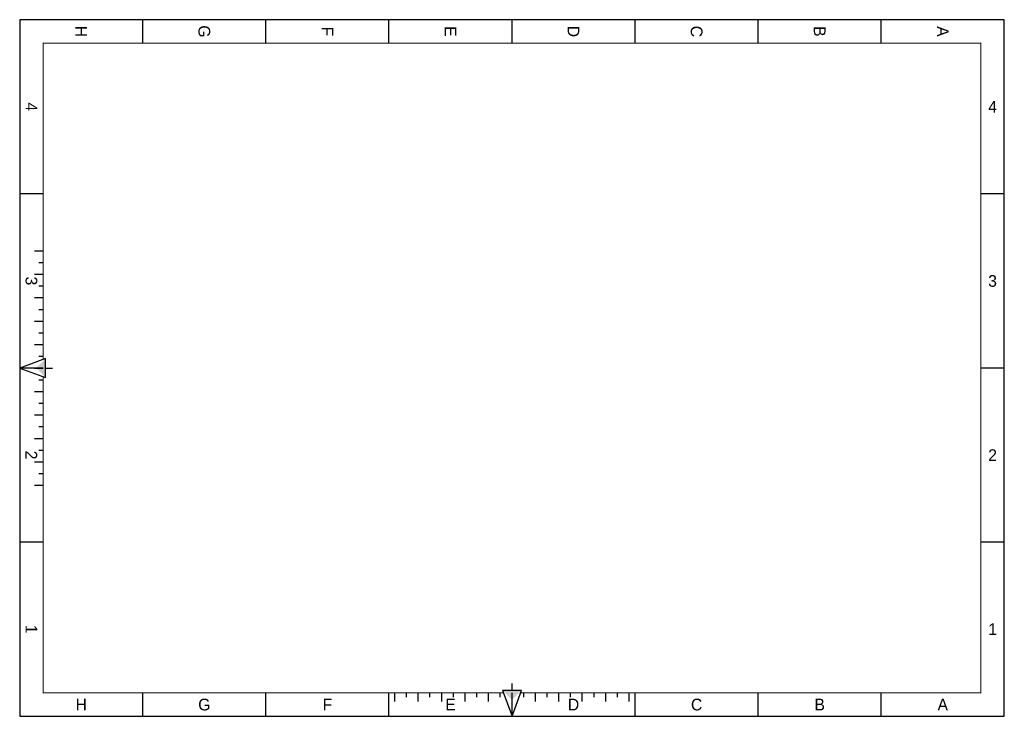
# Model space of a CAD drawing. Extents: x 0 to 420, y 0 to 297.
import ezdxf
from ezdxf.enums import TextEntityAlignment as Align

# ---------------------------------------------------------------- set-up
doc = ezdxf.new("R2010")
doc.units = 0
doc.header["$LTSCALE"] = 10
doc.linetypes.add('CONTINU', pattern=[0])
doc.layers.add('FORMAT', color=15, linetype='CONTINU')

msp = doc.modelspace()

# ---------------------------------------------------------------- linework, layer by layer
at = {"layer": 'FORMAT', "color": 0}
for p, q in [((52.5, 287), (52.5, 297)), ((105, 287), (105, 297)), ((157.5, 287), (157.5, 297)), ((210, 287), (210, 297)), ((262.5, 287), (262.5, 297)), ((315, 287), (315, 297)), ((367.5, 287), (367.5, 297)), ((420, 297), (410, 297)), ((420, 287), (420, 297)), ((10, 222.75), (0, 222.75)), ((420, 222.75), (410, 222.75)), ((6.34, 198.5), (10, 198.5)), ((8.17, 193.5), (10, 193.5)), ((8.17, 193.5), (10, 193.5)), ((6.34, 188.5), (10, 188.5)), ((6.34, 188.5), (10, 188.5)), ((8.17, 183.5), (10, 183.5)), ((8.17, 183.5), (10, 183.5)), ((6.34, 178.5), (10, 178.5)), ((6.34, 178.5), (10, 178.5)), ((8.17, 173.5), (10, 173.5)), ((8.17, 173.5), (10, 173.5)), ((6.34, 168.5), (10, 168.5)), ((6.34, 168.5), (10, 168.5)), ((8.17, 163.5), (10, 163.5)), ((8.17, 163.5), (10, 163.5)), ((6.34, 158.5), (10, 158.5)), ((6.34, 158.5), (10, 158.5)), ((8.17, 153.5), (10, 153.5)), ((8.17, 153.5), (10, 153.5)), ((10, 148.5), (0, 148.5)), ((6.34, 148.5), (10, 148.5)), ((420, 148.5), (410, 148.5)), ((8.17, 143.5), (10, 143.5)), ((8.17, 143.5), (10, 143.5)), ((6.34, 138.5), (10, 138.5)), ((6.34, 138.5), (10, 138.5)), ((8.17, 133.5), (10, 133.5)), ((8.17, 133.5), (10, 133.5)), ((6.34, 128.5), (10, 128.5)), ((6.34, 128.5), (10, 128.5)), ((8.17, 123.5), (10, 123.5)), ((8.17, 123.5), (10, 123.5)), ((6.34, 118.5), (10, 118.5)), ((6.34, 118.5), (10, 118.5)), ((8.17, 113.5), (10, 113.5)), ((8.17, 113.5), (10, 113.5)), ((6.34, 108.5), (10, 108.5)), ((8.17, 108.5), (10, 108.5)), ((8.17, 103.5), (10, 103.5)), ((8.17, 103.5), (10, 103.5)), ((6.34, 98.5), (10, 98.5)), ((10, 74.25), (0, 74.25)), ((420, 74.25), (410, 74.25)), ((52.5, 0), (52.5, 10)), ((105, 0), (105, 10)), ((157.5, 0), (157.5, 10)), ((160, 6.34), (160, 10)), ((165, 8.17), (165, 10)), ((165, 8.17), (165, 10)), ((170, 6.34), (170, 10)), ((170, 6.34), (170, 10)), ((175, 8.17), (175, 10)), ((175, 8.17), (175, 10)), ((180, 6.34), (180, 10)), ((180, 6.34), (180, 10)), ((185, 8.17), (185, 10)), ((185, 8.17), (185, 10)), ((190, 6.34), (190, 10)), ((190, 6.34), (190, 10)), ((195, 8.17), (195, 10)), ((195, 8.17), (195, 10)), ((200, 6.34), (200, 10)), ((200, 6.34), (200, 10)), ((205, 8.17), (205, 10)), ((205, 8.17), (205, 10)), ((210, 6.34), (210, 10)), ((210, 0), (210, 10)), ((210, 0), (210, 10)), ((215, 8.17), (215, 10)), ((215, 8.17), (215, 10)), ((220, 6.34), (220, 10)), ((220, 6.34), (220, 10)), ((225, 8.17), (225, 10)), ((225, 8.17), (225, 10)), ((230, 6.34), (230, 10)), ((230, 6.34), (230, 10)), ((235, 8.17), (235, 10)), ((235, 8.17), (235, 10)), ((240, 6.34), (240, 10)), ((240, 6.34), (240, 10)), ((245, 8.17), (245, 10)), ((245, 8.17), (245, 10)), ((250, 8.17), (250, 10)), ((250, 6.34), (250, 10)), ((255, 8.17), (255, 10)), ((255, 8.17), (255, 10)), ((260, 6.34), (260, 10)), ((262.5, 0), (262.5, 10)), ((315, 0), (315, 10)), ((367.5, 0), (367.5, 10))]:
    msp.add_line(p, q, dxfattribs=at)
for points in [[(420, 0), (420, 297), (0, 297), (0, 0)], [(0, 148.5), (11, 144.5), (11, 152.5)], [(210, 0), (214, 11), (206, 11)]]:
    msp.add_lwpolyline(points, close=True, dxfattribs=at)
at = {"layer": 'FORMAT', "color": 0, "const_width": 0.5}
for points in [[(213.64, 10), (410, 10), (410, 287), (10, 287), (10, 152.14)], [(10, 144.86), (10, 10), (206.36, 10)]]:
    msp.add_lwpolyline(points, dxfattribs=at)
at = {"layer": 'FORMAT', "color": 0}
for points in [[(11, 148.5), (14, 148.5)], [(210, 11), (210, 14)]]:
    msp.add_lwpolyline(points, dxfattribs=at)
for points in [[(11, 152.5), (11, 144.5), (7, 148.5)], [(206, 11), (214, 11), (210, 7)]]:
    msp.add_solid(points, dxfattribs=at)

# ---------------------------------------------------------------- texts
for s, p in [('A', (393.75, 292)), ('H', (26.25, 292)), ('G', (78.75, 292)), ('F', (131.25, 292)), ('E', (183.75, 292)), ('D', (236.25, 292)), ('C', (288.75, 292)), ('B', (341.25, 292)), ('4', (5, 259.88)), ('3', (5, 185.62)), ('2', (5, 111.38)), ('1', (5, 37.12))]:
    msp.add_text(s, height=5, rotation=270, dxfattribs=at).set_placement(p, align=Align.MIDDLE)
for s, p in [('4', (415, 259.88)), ('3', (415, 185.62)), ('2', (415, 111.38)), ('1', (415, 37.12)), ('H', (26.25, 5)), ('G', (78.75, 5)), ('F', (131.25, 5)), ('E', (183.75, 5)), ('D', (236.25, 5)), ('C', (288.75, 5)), ('B', (341.25, 5)), ('A', (393.75, 5))]:
    msp.add_text(s, height=5, dxfattribs=at).set_placement(p, align=Align.MIDDLE)

doc.saveas('drawing.dxf')
